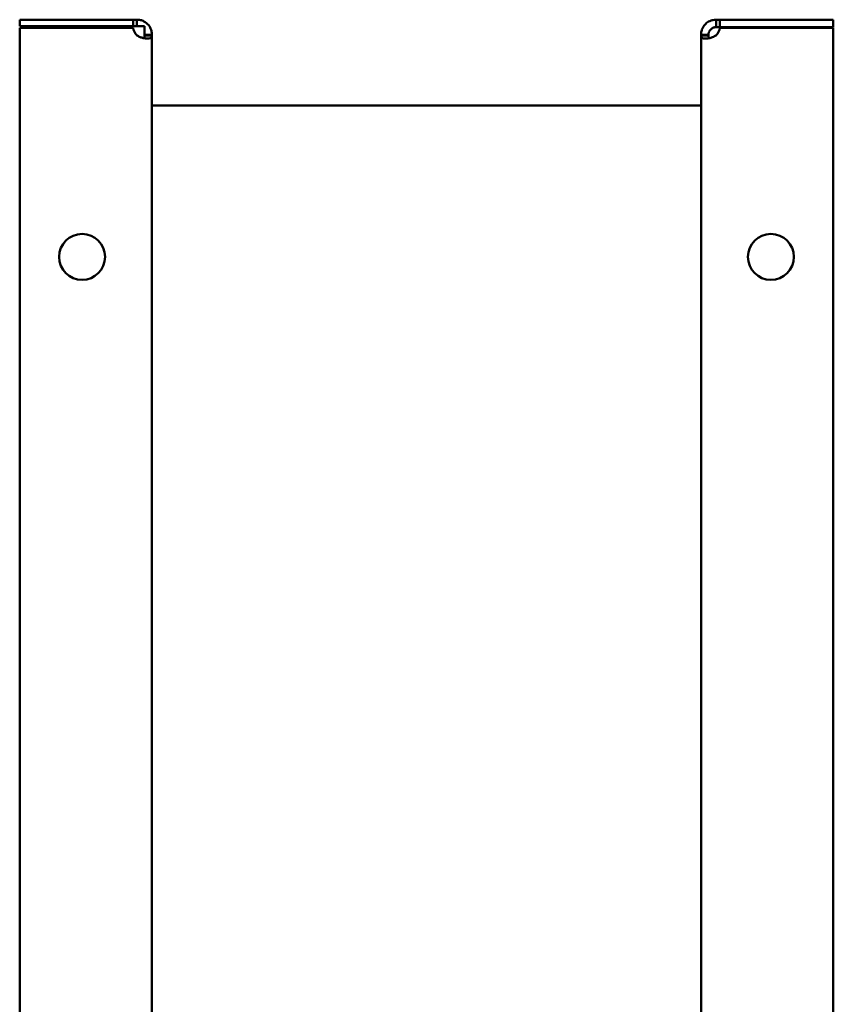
# Model space of a CAD drawing. Header units: millimetres. Extents: x 1115 to 1510, y 677 to 1180.
# Tile 3 of 3: x 1330 to 1493, y 982 to 1180. Entities that reach past the tile are written whole.
import ezdxf

# ---------------------------------------------------------------- set-up
doc = ezdxf.new("R2010")
doc.units = ezdxf.units.MM
doc.header["$LTSCALE"] = 6.25
doc.layers.add('Widoczne (ISO)', color=7, linetype='Continuous', lineweight=50)

msp = doc.modelspace()

# ---------------------------------------------------------------- linework, layer by layer
at = {"layer": 'Widoczne (ISO)'}
for p, q in [((1329.75, 1179.62), (1352.46, 1179.62)), ((1329.75, 1178.32), (1329.75, 1179.62)), ((1352.46, 1178.32), (1352.46, 1179.62)), ((1352.46, 1179.62), (1353.25, 1179.62)), ((1353.25, 1179.62), (1353.25, 1178.75)), ((1469.25, 1179.62), (1470.04, 1179.62)), ((1469.25, 1178.75), (1469.25, 1179.62)), ((1470.04, 1179.62), (1492.75, 1179.62)), ((1470.04, 1179.62), (1470.04, 1178.13)), ((1492.75, 1179.62), (1492.75, 1178.13)), ((1329.75, 1178.32), (1352.46, 1178.32)), ((1329.75, 678.22), (1329.75, 1178.02)), ((1329.75, 1178.02), (1352.46, 1178.02)), ((1352.46, 1178.32), (1353.25, 1178.32)), ((1353.25, 1178.75), (1353.25, 1178.32)), ((1469.25, 1178.13), (1469.25, 1178.75)), ((1470.04, 1178.13), (1469.25, 1178.13)), ((1492.75, 1178.13), (1470.04, 1178.13)), ((1470.04, 1178.02), (1492.75, 1178.02)), ((1492.75, 1178.02), (1492.75, 678.22)), ((1354.75, 1176.62), (1355.37, 1176.62)), ((1354.75, 1176.49), (1354.75, 1176.62)), ((1355.37, 1176.49), (1354.75, 1176.49)), ((1355.37, 1176.62), (1356.25, 1176.62)), ((1356.25, 1176.49), (1355.37, 1176.49)), ((1356.25, 1176.62), (1356.25, 1176.49)), ((1356.25, 1176.49), (1356.25, 679.76)), ((1466.25, 1176.49), (1466.25, 1176.62)), ((1466.25, 1176.62), (1467.13, 1176.62)), ((1466.25, 679.76), (1466.25, 1176.49)), ((1467.13, 1176.49), (1466.25, 1176.49)), ((1467.13, 1176.62), (1467.75, 1176.62)), ((1467.75, 1176.49), (1467.13, 1176.49)), ((1467.75, 1176.62), (1467.75, 1176.49)), ((1356.25, 1162.47), (1466.25, 1162.47))]:
    msp.add_line(p, q, dxfattribs=at)
for centre in [(1342.25, 1132.12), (1480.25, 1132.12)]:
    msp.add_circle(centre, 4.6, dxfattribs=at)
for centre, start, end in [((1354.95, 1178.32), 186.8104, 227.2669), ((1467.55, 1178.32), 312.7331, 353.1896)]:
    msp.add_arc(centre, 2.5, start, end, dxfattribs=at)
for points, knots in [([(1353.25, 1179.62), (1353.42, 1179.62), (1353.66, 1179.61), (1354.19, 1179.49), (1354.42, 1179.4), (1354.93, 1179.13), (1355.2, 1178.93), (1355.66, 1178.45), (1355.84, 1178.17), (1356.07, 1177.67), (1356.14, 1177.46), (1356.23, 1177.03), (1356.25, 1176.83), (1356.25, 1176.62)], [-0.519596, -0.519596, -0.519596, -0.519596, -0.422419, -0.422419, -0.3440019, -0.3440019, -0.2435758, -0.2435758, -0.1431007, -0.1431007, -0.0728206, -0.0728206, 0, 0, 0, 0]), ([(1466.25, 1176.62), (1466.25, 1176.8), (1466.26, 1177.03), (1466.39, 1177.56), (1466.48, 1177.79), (1466.75, 1178.31), (1466.95, 1178.58), (1467.43, 1179.03), (1467.7, 1179.22), (1468.2, 1179.45), (1468.42, 1179.51), (1468.84, 1179.61), (1469.05, 1179.62), (1469.25, 1179.62)], [0, 0, 0, 0, 0.0618346, 0.0618346, 0.1117322, 0.1117322, 0.1756342, 0.1756342, 0.2395675, 0.2395675, 0.2842873, 0.2842873, 0.3306237, 0.3306237, 0.3306237, 0.3306237]), ([(1353.25, 1178.32), (1353.39, 1178.32), (1353.51, 1178.32), (1353.71, 1178.32), (1353.83, 1178.32), (1354.21, 1178.32), (1354.46, 1178.32), (1354.75, 1178.32)], [-0.1726092, -0.1726092, -0.1726092, -0.1726092, -0.1372822, -0.1372822, -0.0862569, -0.0862569, -0.000001, -0.000001, -0.000001, -0.000001]), ([(1354.75, 1178.32), (1354.75, 1177.97), (1354.75, 1177.69), (1354.75, 1177.26), (1354.75, 1177.12), (1354.75, 1176.89), (1354.75, 1176.77), (1354.75, 1176.62)], [-0.2689086, -0.2689086, -0.2689086, -0.2689086, -0.1520439, -0.1520439, -0.0695342, -0.0695342, 0, 0, 0, 0]), ([(1469.25, 1178.13), (1469.21, 1178.13), (1469.17, 1178.12), (1469.08, 1178.12), (1469.03, 1178.11), (1468.92, 1178.09), (1468.83, 1178.07), (1468.67, 1178.01), (1468.61, 1177.98), (1468.45, 1177.9), (1468.34, 1177.83), (1468.16, 1177.66), (1468.08, 1177.57), (1467.94, 1177.36), (1467.88, 1177.25), (1467.83, 1177.1), (1467.81, 1177.06), (1467.78, 1176.95), (1467.77, 1176.88), (1467.76, 1176.78), (1467.75, 1176.75), (1467.75, 1176.69), (1467.75, 1176.66), (1467.75, 1176.62)], [-0.299104, -0.299104, -0.299104, -0.299104, -0.2724841, -0.2724841, -0.2470782, -0.2470782, -0.2084788, -0.2084788, -0.1872978, -0.1872978, -0.1494604, -0.1494604, -0.1122022, -0.1122022, -0.072023, -0.072023, -0.0555961, -0.0555961, -0.0293449, -0.0293449, -0.0149326, -0.0149326, 0, 0, 0, 0]), ([(1356.25, 1176.49), (1356.25, 1176.37), (1356.24, 1176.24), (1356.11, 1176.03), (1356.02, 1175.96), (1355.75, 1175.84), (1355.55, 1175.82), (1355.07, 1175.83), (1354.8, 1175.87), (1354.3, 1175.99), (1354.08, 1176.06), (1353.66, 1176.24), (1353.45, 1176.35), (1353.25, 1176.49)], [0, 0, 0, 0, 0.0618346, 0.0618346, 0.1117322, 0.1117322, 0.1756342, 0.1756342, 0.2395675, 0.2395675, 0.2842873, 0.2842873, 0.3306237, 0.3306237, 0.3306237, 0.3306237]), ([(1354.75, 1176.49), (1354.75, 1176.3), (1354.75, 1176.2), (1354.75, 1176.03), (1354.75, 1175.96), (1354.75, 1175.9), (1354.75, 1175.89), (1354.75, 1175.89)], [0, 0, 0, 0, 0.0682778, 0.0682778, 0.1617364, 0.1617364, 0.1815112, 0.1815112, 0.1815112, 0.1815112]), ([(1469.25, 1176.49), (1469.08, 1176.37), (1468.84, 1176.24), (1468.31, 1176.03), (1468.08, 1175.96), (1467.57, 1175.84), (1467.3, 1175.82), (1466.84, 1175.83), (1466.66, 1175.87), (1466.43, 1175.99), (1466.36, 1176.06), (1466.27, 1176.24), (1466.25, 1176.35), (1466.25, 1176.49)], [-0.519596, -0.519596, -0.519596, -0.519596, -0.422419, -0.422419, -0.3440019, -0.3440019, -0.2435758, -0.2435758, -0.1431007, -0.1431007, -0.0728206, -0.0728206, 0, 0, 0, 0]), ([(1467.75, 1176.49), (1467.75, 1176.43), (1467.75, 1176.38), (1467.76, 1176.28), (1467.76, 1176.24), (1467.79, 1176.13), (1467.81, 1176.06), (1467.86, 1175.97), (1467.88, 1175.94), (1467.91, 1175.92)], [0, 0, 0, 0, 0.02006472, 0.02006472, 0.03921439, 0.03921439, 0.06830871, 0.06830871, 0.08159063, 0.08159063, 0.08159063, 0.08159063])]:
    msp.add_open_spline(points, degree=3, knots=knots, dxfattribs=at)

doc.saveas('drawing.dxf')
